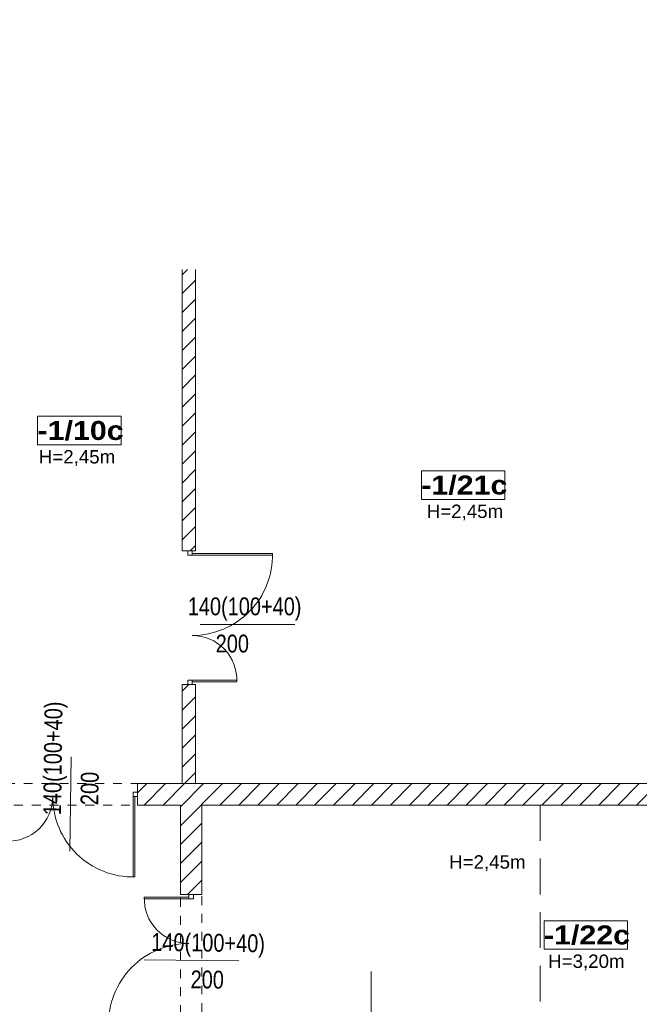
# Model space of a CAD drawing. Header units: centimetres. Extents: x 18292 to 3593338515, y 11794 to 62103.
# Tile 125 of 150: x 1796684656 to 1796685350, y 56473 to 57576. Entities that reach past the tile are written whole.
import ezdxf

# ---------------------------------------------------------------- set-up
doc = ezdxf.new("R2010")
doc.units = ezdxf.units.CM
doc.header["$MEASUREMENT"] = 0
doc.linetypes.add('ACAD_ISO02W100', pattern=[60, 40, -20])
doc.linetypes.add('Dashed-002', pattern=[20, 10, -10])
for name, color, linetype in [('499-Wymiary i opisy', 7, 'Continuous'), ('L1', 7, 'Continuous'), ('MF-NR', 7, 'Continuous'), ('MF_KRESKOWANIE', 7, 'Continuous'), ('MF_NR', 7, 'Continuous'), ('MF_OKNA', 7, 'Continuous'), ('MF_OPISY', 7, 'Continuous'), ('MF_przerywana', 7, 'Continuous'), ('MF_SCIANY_DZIAL', 7, 'Continuous'), ('MF_WIDOK', 7, 'Continuous')]:
    doc.layers.add(name, color=color, linetype=linetype)
doc.styles.add('GENERATED_STYLE_2', font='txt')
doc.styles.add('GENERATED_STYLE_4', font='txt')
doc.styles.add('GENERATED_STYLE_5', font='txt')
doc.dimstyles.new('GENERATED_STYLE__4', dxfattribs={"dimtxt": 16, "dimasz": 6.08, "dimexe": 0.18, "dimexo": 0.0625, "dimgap": 0.09, "dimtad": 1, "dimdec": 0, "dimzin": 0, "dimdsep": 46, "dimtxsty": 'GENERATED_STYLE_4', "dimblk": 'ARROWHEAD_2', "dimblk1": 'ARROWHEAD_2', "dimblk2": 'ARROWHEAD_2', "dimcen": 0.09, "dimse1": 1, "dimse2": 1, "dimclrd": 7, "dimclre": 7, "dimclrt": 7, "dimadec": 0, "dimazin": 0, "dimtfac": 1, "dimtdec": 4, "dimtmove": 0, "dimatfit": 3, "dimfxl": 0, "dimtolj": 1, "dimtzin": 0, "dimarcsym": 0})
pattern_1 = [(45, (1801523908.342, 3898003.605), (-10.606601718, 10.606601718), [])]

# ---------------------------------------------------------------- blocks, each defined once
blk = doc.blocks.new('*D641', base_point=(1801523908.3, 3898003.6))
at = {"layer": '499-Wymiary i opisy', "color": 7, "linetype": 'Continuous', "lineweight": 13}
for p, q in [((1796685380.8, 58521.5), (1796685380.8, 58525.4)), ((1796685386.8, 58521.5), (1796685374.8, 58521.5)), ((1796685384.8, 58519.2), (1796685376.8, 58523.8)), ((1796685380.8, 57320.5), (1796685380.8, 58521.5)), ((1796685376.8, 57322.8), (1796685384.8, 57318.2)), ((1796685386.8, 57320.5), (1796685374.8, 57320.5))]:
    blk.add_line(p, q, dxfattribs=at)
at = {"layer": '499-Wymiary i opisy', "color": 7, "lineweight": 13, "insert": (1796685377.6, 57898), "char_height": 16, "attachment_point": 7, "rotation": 90, "style": 'GENERATED_STYLE_4'}
blk.add_mtext('\\A1;{\\pql;\\fArial Narrow|b0|i0|c238|p34;1\xa0201}', dxfattribs=at)
blk = doc.blocks.new('ARROWHEAD_2')
at = {"color": 0, "linetype": 'Continuous', "lineweight": 0}
for p, q in [((0, 0), (-1, 0)), ((-0.38, -0.66), (0.38, 0.66))]:
    blk.add_line(p, q, dxfattribs=at)

msp = doc.modelspace()

# ---------------------------------------------------------------- hatches: boundary and pattern name
at = {"layer": 'MF_KRESKOWANIE', "linetype": 'Continuous', "lineweight": 13}
h = msp.add_hatch(dxfattribs=at)
h.set_pattern_fill('bloczki_ceramiczne_000c', color=250, style=0, pattern_type=2)
h.set_pattern_definition(pattern_1)
h.paths.add_polyline_path([(1796685464.1, 57320.5), (1796685440.1, 57320.5), (1796685440.1, 56720.5), (1796685237.1, 56720.5), (1796684788.1, 56720.5), (1796684788.1, 56696.5), (1796684836.1, 56696.5), (1796684836.1, 56596.5), (1796684860.1, 56596.5), (1796684860.1, 56696.5), (1796685237.1, 56696.5), (1796685440.1, 56696.5), (1796685440.1, 56678.5), (1796685478.1, 56678.5), (1796685478.1, 56696.5), (1796685961.1, 56696.5), (1796685961.1, 56734.5), (1796685490.1, 56734.5), (1796685490.1, 56736.5), (1796685490.1, 58082.5), (1796685490.1, 58507.5), (1796685490.1, 58521.5), (1796686066.1, 58521.5), (1796686066.1, 58545.5), (1796685490.1, 58545.5), (1796684596.1, 58545.5), (1796684596.1, 58521.5), (1796685466.1, 58521.5), (1796685466.1, 58507.5), (1796685466.1, 57320.5)])
h = msp.add_hatch(dxfattribs=at)
h.set_pattern_fill('bloczki_ceramiczne_000c', color=250, style=0, pattern_type=2)
h.set_pattern_definition(pattern_1)
h.paths.add_polyline_path([(1796684853.1, 56981.5), (1796684853.1, 57296.5), (1796684838.1, 57296.5), (1796684838.1, 56981.5)])
h = msp.add_hatch(dxfattribs=at)
h.set_pattern_fill('bloczki_ceramiczne_000c', color=250, style=0, pattern_type=2)
h.set_pattern_definition(pattern_1)
h.paths.add_polyline_path([(1796684853.1, 56720.5), (1796684853.1, 56831.5), (1796684838.1, 56831.5), (1796684838.1, 56720.5)])

# ---------------------------------------------------------------- linework, layer by layer
at = {"layer": 'L1', "color": 7, "linetype": 'Continuous', "lineweight": 13}
for p, q in [((1796685237.1, 56720.5), (1796684788.1, 56720.5)), ((1796684788.1, 56720.5), (1796684788.1, 56696.5)), ((1796685237.1, 56720.5), (1796685440.1, 56720.5)), ((1796684788.1, 56696.5), (1796684836.1, 56696.5)), ((1796684836.1, 56596.5), (1796684836.1, 56696.5)), ((1796684836.1, 56696.5), (1796684836.1, 56596.5)), ((1796684860.1, 56696.5), (1796685237.1, 56696.5)), ((1796684860.1, 56596.5), (1796684860.1, 56696.5)), ((1796685440.1, 56696.5), (1796685237.1, 56696.5)), ((1796684836.1, 56596.5), (1796684860.1, 56596.5))]:
    msp.add_line(p, q, dxfattribs=at)
at = {"layer": 'MF-NR', "color": 7, "linetype": 'Continuous', "lineweight": 13}
for p, q in [((1796684676.2, 57132), (1796684769.6, 57132)), ((1796684676.2, 57100.1), (1796684676.2, 57132)), ((1796684769.6, 57132), (1796684769.6, 57100.1)), ((1796685106, 57070.9), (1796685199.3, 57070.9)), ((1796685106, 57039), (1796685106, 57070.9)), ((1796685199.3, 57070.9), (1796685199.3, 57039)), ((1796685243.4, 56566.9), (1796685336.7, 56566.9)), ((1796685243.4, 56535), (1796685243.4, 56566.9))]:
    msp.add_line(p, q, dxfattribs=at)
at = {"layer": 'MF-NR', "color": 7, "linetype": 'Continuous', "lineweight": 13, "flags": 128}
for points in [[(1796684769.6, 57100.1), (1796684676.2, 57100.1)], [(1796685199.3, 57039), (1796685106, 57039)], [(1796685336.7, 56535), (1796685243.4, 56535)]]:
    msp.add_lwpolyline(points, dxfattribs=at)
at = {"layer": 'MF_OKNA', "color": 7, "linetype": 'Continuous', "lineweight": 13}
for p, q in [((1796684846.8, 56981.5), (1796684844.3, 56981.5)), ((1796684844.3, 56981.5), (1796684844.3, 56976.5)), ((1796684849.3, 56976.5), (1796684849.3, 56981.5)), ((1796684844.3, 56976.5), (1796684849.3, 56976.5)), ((1796684849.3, 56978.5), (1796684939.3, 56978.5)), ((1796684849.3, 56976.5), (1796684939.3, 56976.5)), ((1796684858.4, 56898.7), (1796684964.2, 56898.7)), ((1796684844.3, 56831.5), (1796684844.3, 56836.5)), ((1796684844.3, 56836.5), (1796684849.3, 56836.5)), ((1796684846.8, 56831.5), (1796684844.3, 56831.5)), ((1796684849.3, 56836.5), (1796684849.3, 56831.5)), ((1796684849.3, 56836.5), (1796684899.3, 56836.5)), ((1796684849.3, 56834.5), (1796684899.3, 56834.5)), ((1796684713.6, 56750.5), (1796684712.2, 56644.7)), ((1796684783.1, 56711), (1796684783.1, 56706)), ((1796684788.1, 56711), (1796684783.1, 56711)), ((1796684783.1, 56706), (1796684788.1, 56706)), ((1796684783.1, 56706), (1796684783.1, 56616)), ((1796684785.1, 56706), (1796684785.1, 56616)), ((1796684788.1, 56708.5), (1796684788.1, 56711)), ((1796684845.6, 56591.5), (1796684845.6, 56596.5)), ((1796684848.1, 56596.5), (1796684850.6, 56596.5)), ((1796684850.6, 56596.5), (1796684850.6, 56591.5)), ((1796684845.6, 56593.5), (1796684795.6, 56593.5)), ((1796684845.6, 56591.5), (1796684795.6, 56591.5)), ((1796684850.6, 56591.5), (1796684845.6, 56591.5)), ((1796684901.4, 56521.9), (1796684795.6, 56523.3)), ((1796685049.6, 56510), (1796685049.6, 56404.2))]:
    msp.add_line(p, q, dxfattribs=at)
for centre, radius, start, end in [((1796684849.3, 56976.5), 90, 270, 1.2733), ((1796684849.3, 56836.5), 50, 357.7076, 90), ((1796684643.1, 56706), 50, 267.7076, 0), ((1796684783.1, 56706), 90, 180, 271.2733), ((1796684845.6, 56591.5), 50, 177.7076, 270), ((1796684845.6, 56451.5), 90, 90, 181.2733)]:
    msp.add_arc(centre, radius, start, end, dxfattribs=at)
at = {"layer": 'MF_przerywana', "color": 7, "linetype": 'ACAD_ISO02W100', "lineweight": 13}
msp.add_line((1796685239.1, 56696.5), (1796685239.1, 56417.5), dxfattribs=at)
at = {"layer": 'MF_przerywana', "color": 7, "linetype": 'Dashed-002', "lineweight": 13, "flags": 128}
for points in [[(1796682140.6, 56720.5), (1796684788.1, 56720.5), (1796684788.1, 56696.5), (1796682140.6, 56696.5)], [(1796684860.1, 56446.5), (1796684836.1, 56446.5), (1796684836.1, 56596.5), (1796684860.1, 56596.5)]]:
    msp.add_lwpolyline(points, close=True, dxfattribs=at)
at = {"layer": 'MF_SCIANY_DZIAL', "color": 7, "linetype": 'Continuous', "lineweight": 13}
for p, q in [((1796684838.1, 57296.5), (1796684838.1, 56981.5)), ((1796684853.1, 57296.5), (1796684853.1, 56981.5)), ((1796684853.1, 57296.5), (1796684853.1, 56981.5)), ((1796684853.1, 56981.5), (1796684838.1, 56981.5)), ((1796684853.1, 56831.5), (1796684838.1, 56831.5)), ((1796684838.1, 56831.5), (1796684838.1, 56720.5)), ((1796684853.1, 56831.5), (1796684853.1, 56720.5))]:
    msp.add_line(p, q, dxfattribs=at)
at = {"layer": 'MF_WIDOK', "color": 5, "linetype": 'Continuous', "lineweight": 15, "flags": 128}
for points in [[(1796684676.2, 57132), (1796684769.6, 57132), (1796684769.6, 57100.1), (1796684676.2, 57100.1)], [(1796685106, 57070.9), (1796685199.3, 57070.9), (1796685199.3, 57039), (1796685106, 57039)], [(1796685243.4, 56566.9), (1796685336.7, 56566.9), (1796685336.7, 56535), (1796685243.4, 56535)]]:
    msp.add_lwpolyline(points, close=True, dxfattribs=at)

# ---------------------------------------------------------------- texts
at = {"layer": 'MF_NR', "color": 7, "linetype": 'Continuous', "lineweight": 13, "char_height": 21.262, "attachment_point": 7, "style": 'GENERATED_STYLE_5'}
for s, insert in [('\\A1;{\\pql;\\fArial Black|b0|i0|c238|p38;-1/10c}', (1796684676.1, 57104.9)), ('\\A1;{\\pql;\\fArial Black|b0|i0|c238|p38;-1/21c}', (1796685105.9, 57043.8)), ('\\A1;{\\pql;\\fArial Black|b0|i0|c238|p38;-1/22c}', (1796685243.3, 56539.8))]:
    msp.add_mtext(s, dxfattribs=dict(at, insert=insert))
at = {"layer": 'MF_OKNA', "color": 7, "linetype": 'Continuous', "lineweight": 13, "char_height": 20, "attachment_point": 4, "style": 'GENERATED_STYLE_2'}
for s, insert in [('\\A1;{\\W0.800000x;\\pql;\\fArial|b0|i0|c238|p38;140(100+40)}', (1796684844.3, 56916.1)), ('\\A1;{\\W0.800000x;\\pql;\\fArial|b0|i0|c238|p38;200}', (1796684875.6, 56877.3))]:
    msp.add_mtext(s, dxfattribs=dict(at, insert=insert))
for s, insert, rotation in [('\\A1;{\\W0.800000x;\\pql;\\fArial|b0|i0|c238|p38;140(100+40)}', (1796684695.4, 56685.1), 89.2577), ('\\A1;{\\W0.800000x;\\pql;\\fArial|b0|i0|c238|p38;200}', (1796684734.3, 56696.5), 89.2577), ('\\A1;{\\W0.800000x;\\pql;\\fArial|b0|i0|c238|p38;140(100+40)}', (1796684803.4, 56540.2), 359.2577), ('\\A1;{\\W0.800000x;\\pql;\\fArial|b0|i0|c238|p38;200}', (1796684847.5, 56501.2), 359.2577)]:
    msp.add_mtext(s, dxfattribs=dict(at, insert=insert, rotation=rotation))
at = {"layer": 'MF_OPISY', "color": 7, "linetype": 'Continuous', "lineweight": 13, "char_height": 15, "attachment_point": 2, "style": 'GENERATED_STYLE_2'}
for s, insert in [('\\A1;{\\pqc;\\fArial|b0|i0|c238|p38;H=2,45m}', (1796684720.3, 57094.2)), ('\\A1;{\\pqc;\\fArial|b0|i0|c238|p38;H=2,45m}', (1796685154.8, 57033.1)), ('\\A1;{\\pqc;\\fArial|b0|i0|c238|p38;H=2,45m}', (1796685179.9, 56640.3)), ('\\A1;{\\pqc;\\fArial|b0|i0|c238|p38;H=3,20m}', (1796685290.8, 56529.1))]:
    msp.add_mtext(s, dxfattribs=dict(at, insert=insert))

# ---------------------------------------------------------------- dimensions: what is measured, and where the dimension line sits
at = {"layer": '499-Wymiary i opisy', "color": 7, "linetype": 'Continuous', "lineweight": 13}
dim = msp.add_linear_dim(base=(1796685380.8, 58521.5), p1=(1796685440.1, 57320.5), p2=(1796685466.1, 58521.5), angle=90, dimstyle='GENERATED_STYLE__4', dxfattribs=at)
dim.commit()
dim.dimension.update_dxf_attribs({"geometry": '*D641', "text_midpoint": (1796685369.6, 57925.4), "dimtype": 160, "text_rotation": 90})

doc.saveas('drawing.dxf')
